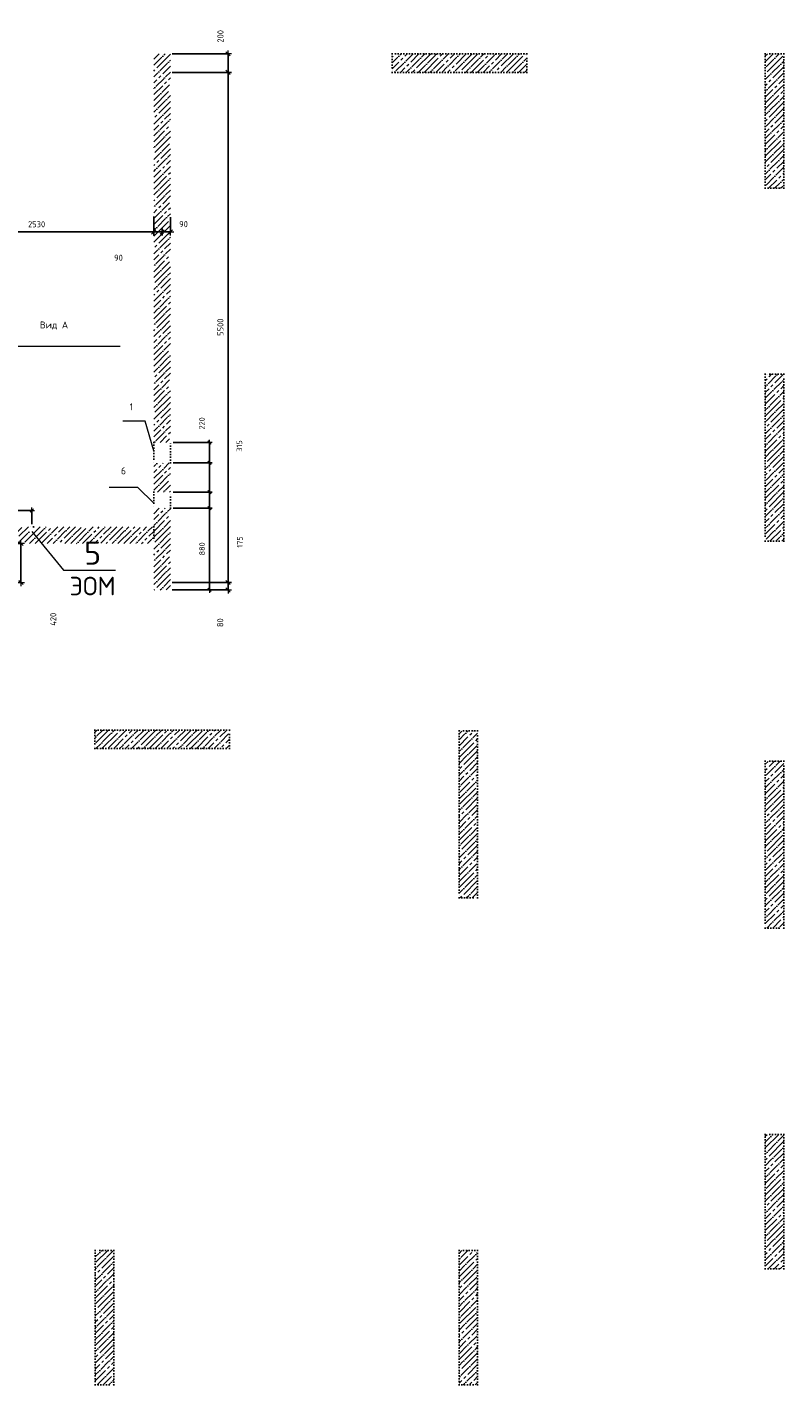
# Model space of a CAD drawing. Header units: millimetres. Extents: x 24180 to 99386, y -42598 to 25936.
# Tile 31 of 41: x 59326 to 67480, y -250 to 14388. Entities that reach past the tile are written whole.
import ezdxf

# ---------------------------------------------------------------- set-up
doc = ezdxf.new("R2010")
doc.units = ezdxf.units.MM
doc.header["$PDMODE"] = 65
doc.linetypes.add('______5', pattern=[330, 240, -30, 30, -30])
doc.linetypes.add('______9', pattern=[30, 0, -30])
for name, color, linetype, lineweight in [('Standard', 7, 'Continuous', 25), ('Высотная отметка (отверстия)', 7, 'Continuous', 13), ('Колонна (1)', 7, 'Continuous', 35), ('Колонна (2)', 7, 'Continuous', 35), ('Размерная линия_ общее', 7, 'Continuous', 13), ('Размерная линия_ общее_1', 7, 'Continuous', 13), ('Стена_ общее', 7, 'Continuous', 35)]:
    doc.layers.add(name, color=color, linetype=linetype, lineweight=lineweight)
doc.layers.add('Осевая линия_ общее', color=7, linetype='______5', lineweight=13, true_color=0xa0a0a0)
doc.styles.add('ISOCPEUR', font='ISOCPEUR')
doc.dimstyles.new('DIMSTYLE_10', dxfattribs={"dimtxt": 66, "dimasz": 75, "dimexe": 0, "dimexo": 0, "dimgap": 33, "dimtad": 0, "dimdec": 0, "dimrnd": 5, "dimzin": 12, "dimdsep": 46, "dimtxsty": 'ISOCPEUR', "dimblk1": 'ALL_ML_STRICH', "dimblk2": 'ALL_ML_STRICH', "dimsah": 1, "dimcen": 0, "dimclrd": 7, "dimclre": 256, "dimclrt": 7, "dimadec": 0, "dimazin": 0, "dimtfac": 1, "dimtdec": 0, "dimtix": 1, "dimtmove": 2, "dimatfit": 3, "dimfxl": 0, "dimtzin": 0, "dimlwd": 0, "dimlwe": -3, "dimarcsym": 0})
doc.dimstyles.new('DIMSTYLE_12', dxfattribs={"dimtxt": 60, "dimasz": 60, "dimexe": 0, "dimexo": 0, "dimgap": 30, "dimtad": 2, "dimdec": 0, "dimrnd": 5, "dimzin": 12, "dimdsep": 46, "dimtxsty": 'ISOCPEUR', "dimblk1": 'ALL_ML_STRICH', "dimblk2": 'ALL_ML_STRICH', "dimsah": 1, "dimcen": 0, "dimclrd": 7, "dimclre": 256, "dimclrt": 7, "dimadec": 0, "dimazin": 0, "dimtfac": 1, "dimtdec": 0, "dimtix": 1, "dimtmove": 2, "dimatfit": 3, "dimfxl": 0, "dimtzin": 0, "dimlwd": 0, "dimlwe": -3, "dimarcsym": 0})
doc.dimstyles.new('DIMSTYLE_16', dxfattribs={"dimtxt": 60, "dimasz": 60, "dimexe": 0, "dimexo": 0, "dimgap": 30, "dimtad": 0, "dimdec": 0, "dimrnd": 5, "dimzin": 12, "dimdsep": 46, "dimtxsty": 'ISOCPEUR', "dimblk1": 'ALL_ML_STRICH', "dimblk2": 'ALL_ML_STRICH', "dimsah": 1, "dimcen": 0, "dimclrd": 7, "dimclre": 256, "dimclrt": 7, "dimadec": 0, "dimazin": 0, "dimtfac": 1, "dimtdec": 0, "dimtix": 1, "dimtmove": 2, "dimatfit": 3, "dimfxl": 0, "dimtzin": 0, "dimlwd": 0, "dimlwe": -3, "dimarcsym": 0})
doc.dimstyles.new('DIMSTYLE_5', dxfattribs={"dimtxt": 66, "dimasz": 75, "dimexe": 0, "dimexo": 0, "dimgap": 33, "dimtad": 2, "dimdec": 0, "dimrnd": 5, "dimzin": 12, "dimdsep": 46, "dimtxsty": 'ISOCPEUR', "dimblk1": 'ALL_ML_STRICH', "dimblk2": 'ALL_ML_STRICH', "dimsah": 1, "dimcen": 0, "dimclrd": 7, "dimclre": 256, "dimclrt": 7, "dimadec": 0, "dimazin": 0, "dimtfac": 1, "dimtdec": 0, "dimtix": 1, "dimtmove": 2, "dimatfit": 3, "dimfxl": 0, "dimtzin": 0, "dimlwd": 0, "dimlwe": -3, "dimarcsym": 0})
doc.dimstyles.new('DIMSTYLE_7', dxfattribs={"dimtxt": 66, "dimasz": 75, "dimexe": 0, "dimexo": 0, "dimgap": 33, "dimtad": 2, "dimdec": 0, "dimrnd": 5, "dimzin": 12, "dimdsep": 46, "dimtxsty": 'ISOCPEUR', "dimblk1": 'ALL_ML_STRICH', "dimblk2": 'ALL_ML_STRICH', "dimsah": 1, "dimcen": 0, "dimclrd": 7, "dimclre": 256, "dimclrt": 7, "dimadec": 0, "dimazin": 0, "dimtfac": 1, "dimtdec": 0, "dimtix": 1, "dimtmove": 2, "dimatfit": 3, "dimfxl": 0, "dimtvp": 1.2, "dimtzin": 0, "dimlwd": 0, "dimlwe": -3, "dimarcsym": 0})
doc.dimstyles.new('DIMSTYLE_9', dxfattribs={"dimtxt": 66, "dimasz": 75, "dimexe": 0, "dimexo": 0, "dimgap": 33, "dimtad": 0, "dimdec": 0, "dimrnd": 5, "dimzin": 12, "dimdsep": 46, "dimtxsty": 'ISOCPEUR', "dimblk1": 'ALL_ML_STRICH', "dimblk2": 'ALL_ML_STRICH', "dimsah": 1, "dimcen": 0, "dimclrd": 7, "dimclre": 256, "dimclrt": 7, "dimadec": 0, "dimazin": 0, "dimtfac": 1, "dimtdec": 0, "dimtix": 1, "dimtmove": 2, "dimatfit": 3, "dimfxl": 0, "dimtvp": 1.2, "dimtzin": 0, "dimlwd": 0, "dimlwe": -3, "dimarcsym": 0})
pattern_1 = [(45, (0, 0), (-63.63961, 63.63961), [120, -15, 0, -15]), (45, (-31.82, 31.82), (-63.63961, 63.63961), [240, -30, 30, -30])]

# ---------------------------------------------------------------- blocks, each defined once
blk = doc.blocks.new('ALL_ML_STRICH')
at = {"color": 0, "linetype": 'ByBlock', "lineweight": -2}
for p, q in [((-1, 0), (0.5, 0)), ((-0.3, -0.3), (0.3, 0.3)), ((0, -0.5), (0, 0.5))]:
    blk.add_line(p, q, dxfattribs=at)
blk = doc.blocks.new('*D153')
at = {"layer": 'DEFPOINTS', "color": 7, "linetype": 'Continuous', "lineweight": 13, "transparency": 33554687}
for p in [(60870, 8400), (60870, 8320), (61491, 8320)]:
    blk.add_point(p, dxfattribs=at)
at = {"layer": 'Размерная линия_ общее', "color": 253, "linetype": 'Continuous', "lineweight": -2, "true_color": 0xa0a0a0, "transparency": 33554687}
for p, q in [((60890, 8400), (61491, 8400)), ((60890, 8320), (61491, 8320))]:
    blk.add_line(p, q, dxfattribs=at)
at = {"layer": 'Размерная линия_ общее', "color": 7, "linetype": 'Continuous', "lineweight": -2, "transparency": 33554687}
blk.add_line((61491, 8320), (61491, 8400), dxfattribs=at)
at = {"layer": 'Размерная линия_ общее', "color": 7, "linetype": 'Continuous', "lineweight": 13, "transparency": 33554687, "xscale": 75, "yscale": 75, "zscale": 75}
for p, rotation in [((61491, 8400), 90), ((61491, 8320), 270)]:
    blk.add_blockref('ALL_ML_STRICH', p, dxfattribs=dict(at, rotation=rotation))
at = {"layer": 'Размерная линия_ общее', "color": 7, "linetype": 'Continuous', "lineweight": 13, "transparency": 33554687, "insert": (61406, 7967), "char_height": 66, "width": 132, "attachment_point": 5, "rotation": 90, "style": 'ISOCPEUR'}
blk.add_mtext('\\A1;{80}', dxfattribs=at)
blk = doc.blocks.new('*D154')
at = {"layer": 'DEFPOINTS', "color": 7, "linetype": 'Continuous', "lineweight": 13, "transparency": 33554687}
for p in [(60870, 13900), (60870, 8400), (61491, 8400)]:
    blk.add_point(p, dxfattribs=at)
at = {"layer": 'Размерная линия_ общее', "color": 253, "linetype": 'Continuous', "lineweight": -2, "true_color": 0xa0a0a0, "transparency": 33554687}
for p, q in [((60890, 13900), (61491, 13900)), ((60890, 8400), (61491, 8400))]:
    blk.add_line(p, q, dxfattribs=at)
at = {"layer": 'Размерная линия_ общее', "color": 7, "linetype": 'Continuous', "lineweight": -2, "transparency": 33554687}
blk.add_line((61491, 8400), (61491, 13900), dxfattribs=at)
at = {"layer": 'Размерная линия_ общее', "color": 7, "linetype": 'Continuous', "lineweight": 13, "transparency": 33554687, "xscale": 75, "yscale": 75, "zscale": 75}
for p, rotation in [((61491, 13900), 90), ((61491, 8400), 270)]:
    blk.add_blockref('ALL_ML_STRICH', p, dxfattribs=dict(at, rotation=rotation))
at = {"layer": 'Размерная линия_ общее', "color": 7, "linetype": 'Continuous', "lineweight": 13, "transparency": 33554687, "insert": (61408, 11153), "char_height": 66, "width": 264, "attachment_point": 5, "rotation": 90, "style": 'ISOCPEUR'}
blk.add_mtext('\\A1;{5500}', dxfattribs=at)
blk = doc.blocks.new('*D155')
at = {"layer": 'DEFPOINTS', "color": 7, "linetype": 'Continuous', "lineweight": 13, "transparency": 33554687}
for p in [(60870, 14100), (60870, 13900), (61491, 13900)]:
    blk.add_point(p, dxfattribs=at)
at = {"layer": 'Размерная линия_ общее', "color": 253, "linetype": 'Continuous', "lineweight": -2, "true_color": 0xa0a0a0, "transparency": 33554687}
for p, q in [((60890, 14100), (61491, 14100)), ((60890, 13900), (61491, 13900))]:
    blk.add_line(p, q, dxfattribs=at)
at = {"layer": 'Размерная линия_ общее', "color": 7, "linetype": 'Continuous', "lineweight": -2, "transparency": 33554687}
blk.add_line((61491, 13900), (61491, 14100), dxfattribs=at)
at = {"layer": 'Размерная линия_ общее', "color": 7, "linetype": 'Continuous', "lineweight": 13, "transparency": 33554687, "xscale": 75, "yscale": 75, "zscale": 75}
for p, rotation in [((61491, 14100), 90), ((61491, 13900), 270)]:
    blk.add_blockref('ALL_ML_STRICH', p, dxfattribs=dict(at, rotation=rotation))
at = {"layer": 'Размерная линия_ общее', "color": 7, "linetype": 'Continuous', "lineweight": 13, "transparency": 33554687, "insert": (61409, 14289), "char_height": 66, "width": 198, "attachment_point": 5, "rotation": 90, "style": 'ISOCPEUR'}
blk.add_mtext('\\A1;{200}', dxfattribs=at)
blk = doc.blocks.new('*D157')
at = {"layer": 'DEFPOINTS', "color": 7, "linetype": 'Continuous', "lineweight": 13, "transparency": 33554687}
for p in [(58160, 8820), (58160, 8400), (59259, 8400)]:
    blk.add_point(p, dxfattribs=at)
at = {"layer": 'Размерная линия_ общее', "color": 253, "linetype": 'Continuous', "lineweight": -2, "true_color": 0xa0a0a0, "transparency": 33554687}
for p, q in [((58180, 8820), (59259, 8820)), ((58180, 8400), (59259, 8400))]:
    blk.add_line(p, q, dxfattribs=at)
at = {"layer": 'Размерная линия_ общее', "color": 7, "linetype": 'Continuous', "lineweight": -2, "transparency": 33554687}
blk.add_line((59259, 8400), (59259, 8820), dxfattribs=at)
at = {"layer": 'Размерная линия_ общее', "color": 7, "linetype": 'Continuous', "lineweight": 13, "transparency": 33554687, "xscale": 75, "yscale": 75, "zscale": 75}
for p, rotation in [((59259, 8820), 90), ((59259, 8400), 270)]:
    blk.add_blockref('ALL_ML_STRICH', p, dxfattribs=dict(at, rotation=rotation))
at = {"layer": 'Размерная линия_ общее', "color": 7, "linetype": 'Continuous', "lineweight": 13, "transparency": 33554687, "insert": (59607, 8004), "char_height": 66, "width": 198, "attachment_point": 5, "rotation": 90, "style": 'ISOCPEUR'}
blk.add_mtext('\\A1;{420}', dxfattribs=at)
blk = doc.blocks.new('*D174')
at = {"layer": 'DEFPOINTS', "color": 7, "linetype": 'Continuous', "lineweight": 13, "transparency": 33554687}
for p in [(58160, 9178), (58160, 9000), (59375, 9000)]:
    blk.add_point(p, dxfattribs=at)
at = {"layer": 'Размерная линия_ общее_1', "color": 253, "linetype": 'Continuous', "lineweight": -2, "true_color": 0xa0a0a0, "transparency": 33554687}
for p, q in [((58160, 9030), (58160, 9178)), ((59375, 9030), (59375, 9178))]:
    blk.add_line(p, q, dxfattribs=at)
at = {"layer": 'Размерная линия_ общее_1', "color": 7, "linetype": 'Continuous', "lineweight": -2, "transparency": 33554687}
blk.add_line((58160, 9178), (59375, 9178), dxfattribs=at)
at = {"layer": 'Размерная линия_ общее_1', "color": 7, "linetype": 'Continuous', "lineweight": 13, "transparency": 33554687, "xscale": 60, "yscale": 60, "zscale": 60, "rotation": 180}
blk.add_blockref('ALL_ML_STRICH', (58160, 9178), dxfattribs=at)
at = {"layer": 'Размерная линия_ общее_1', "color": 7, "linetype": 'Continuous', "lineweight": 13, "transparency": 33554687, "xscale": 60, "yscale": 60, "zscale": 60}
blk.add_blockref('ALL_ML_STRICH', (59375, 9178), dxfattribs=at)
at = {"layer": 'Размерная линия_ общее_1', "color": 7, "linetype": 'Continuous', "lineweight": 13, "transparency": 33554687, "insert": (59067, 9237), "char_height": 60, "width": 240, "attachment_point": 5, "style": 'ISOCPEUR'}
blk.add_mtext('\\A1;{1215}', dxfattribs=at)
blk = doc.blocks.new('*D233')
at = {"layer": 'DEFPOINTS', "color": 7, "linetype": 'Continuous', "lineweight": 13, "transparency": 33554687}
for p in [(58160, 12710), (60690, 12368), (58160, 12180)]:
    blk.add_point(p, dxfattribs=at)
at = {"layer": 'Размерная линия_ общее', "color": 253, "linetype": 'Continuous', "lineweight": -2, "true_color": 0xa0a0a0, "transparency": 33554687}
for p, q in [((58160, 12690), (58160, 12180)), ((60690, 12348), (60690, 12180))]:
    blk.add_line(p, q, dxfattribs=at)
at = {"layer": 'Размерная линия_ общее', "color": 7, "linetype": 'Continuous', "lineweight": -2, "transparency": 33554687}
blk.add_line((58160, 12180), (60690, 12180), dxfattribs=at)
at = {"layer": 'Размерная линия_ общее', "color": 7, "linetype": 'Continuous', "lineweight": 13, "transparency": 33554687, "xscale": 75, "yscale": 75, "zscale": 75, "rotation": 180}
blk.add_blockref('ALL_ML_STRICH', (58160, 12180), dxfattribs=at)
at = {"layer": 'Размерная линия_ общее', "color": 7, "linetype": 'Continuous', "lineweight": 13, "transparency": 33554687, "xscale": 75, "yscale": 75, "zscale": 75}
blk.add_blockref('ALL_ML_STRICH', (60690, 12180), dxfattribs=at)
at = {"layer": 'Размерная линия_ общее', "color": 7, "linetype": 'Continuous', "lineweight": 13, "transparency": 33554687, "insert": (59428, 12263), "char_height": 66, "width": 264, "attachment_point": 5, "style": 'ISOCPEUR'}
blk.add_mtext('\\A1;{2530}', dxfattribs=at)
blk = doc.blocks.new('*D234')
at = {"layer": 'DEFPOINTS', "color": 7, "linetype": 'Continuous', "lineweight": 13, "transparency": 33554687}
for p in [(60690, 12368), (60690, 12180), (60780, 12204)]:
    blk.add_point(p, dxfattribs=at)
at = {"layer": 'Размерная линия_ общее', "color": 253, "linetype": 'Continuous', "lineweight": -2, "true_color": 0xa0a0a0, "transparency": 33554687}
for p, q in [((60690, 12348), (60690, 12180)), ((60780, 12180), (60780, 12180))]:
    blk.add_line(p, q, dxfattribs=at)
at = {"layer": 'Размерная линия_ общее', "color": 7, "linetype": 'Continuous', "lineweight": -2, "transparency": 33554687}
blk.add_line((60690, 12180), (60780, 12180), dxfattribs=at)
at = {"layer": 'Размерная линия_ общее', "color": 7, "linetype": 'Continuous', "lineweight": 13, "transparency": 33554687, "xscale": 75, "yscale": 75, "zscale": 75, "rotation": 180}
blk.add_blockref('ALL_ML_STRICH', (60690, 12180), dxfattribs=at)
at = {"layer": 'Размерная линия_ общее', "color": 7, "linetype": 'Continuous', "lineweight": 13, "transparency": 33554687, "xscale": 75, "yscale": 75, "zscale": 75}
blk.add_blockref('ALL_ML_STRICH', (60780, 12180), dxfattribs=at)
at = {"layer": 'Размерная линия_ общее', "color": 7, "linetype": 'Continuous', "lineweight": 13, "transparency": 33554687, "insert": (60310, 11901), "char_height": 66, "width": 132, "attachment_point": 5, "style": 'ISOCPEUR'}
blk.add_mtext('\\A1;{90}', dxfattribs=at)
blk = doc.blocks.new('*D235')
at = {"layer": 'DEFPOINTS', "color": 7, "linetype": 'Continuous', "lineweight": 13, "transparency": 33554687}
for p in [(60870, 12359), (60780, 12204), (60780, 12180)]:
    blk.add_point(p, dxfattribs=at)
at = {"layer": 'Размерная линия_ общее', "color": 253, "linetype": 'Continuous', "lineweight": -2, "true_color": 0xa0a0a0, "transparency": 33554687}
for p, q in [((60870, 12339), (60870, 12180)), ((60780, 12180), (60780, 12180))]:
    blk.add_line(p, q, dxfattribs=at)
at = {"layer": 'Размерная линия_ общее', "color": 7, "linetype": 'Continuous', "lineweight": -2, "transparency": 33554687}
blk.add_line((60780, 12180), (60870, 12180), dxfattribs=at)
at = {"layer": 'Размерная линия_ общее', "color": 7, "linetype": 'Continuous', "lineweight": 13, "transparency": 33554687, "xscale": 75, "yscale": 75, "zscale": 75, "rotation": 180}
blk.add_blockref('ALL_ML_STRICH', (60780, 12180), dxfattribs=at)
at = {"layer": 'Размерная линия_ общее', "color": 7, "linetype": 'Continuous', "lineweight": 13, "transparency": 33554687, "xscale": 75, "yscale": 75, "zscale": 75}
blk.add_blockref('ALL_ML_STRICH', (60870, 12180), dxfattribs=at)
at = {"layer": 'Размерная линия_ общее', "color": 7, "linetype": 'Continuous', "lineweight": 13, "transparency": 33554687, "insert": (61011, 12264), "char_height": 66, "width": 132, "attachment_point": 5, "style": 'ISOCPEUR'}
blk.add_mtext('\\A1;{90}', dxfattribs=at)
blk = doc.blocks.new('*D296')
at = {"layer": 'DEFPOINTS', "color": 7, "linetype": 'Continuous', "lineweight": 13, "transparency": 33554687}
for p in [(60870, 9200), (60870, 8320), (61291, 8320)]:
    blk.add_point(p, dxfattribs=at)
at = {"layer": 'Размерная линия_ общее_1', "color": 253, "linetype": 'Continuous', "lineweight": -2, "true_color": 0xa0a0a0, "transparency": 33554687}
for p, q in [((60900, 9200), (61291, 9200)), ((60900, 8320), (61291, 8320))]:
    blk.add_line(p, q, dxfattribs=at)
at = {"layer": 'Размерная линия_ общее_1', "color": 7, "linetype": 'Continuous', "lineweight": -2, "transparency": 33554687}
blk.add_line((61291, 8320), (61291, 9200), dxfattribs=at)
at = {"layer": 'Размерная линия_ общее_1', "color": 7, "linetype": 'Continuous', "lineweight": 13, "transparency": 33554687, "xscale": 60, "yscale": 60, "zscale": 60}
for p, rotation in [((61291, 9200), 90), ((61291, 8320), 270)]:
    blk.add_blockref('ALL_ML_STRICH', p, dxfattribs=dict(at, rotation=rotation))
at = {"layer": 'Размерная линия_ общее_1', "color": 7, "linetype": 'Continuous', "lineweight": 13, "transparency": 33554687, "insert": (61211, 8763), "char_height": 60, "width": 180, "attachment_point": 5, "rotation": 90, "style": 'ISOCPEUR'}
blk.add_mtext('\\A1;{880}', dxfattribs=at)
blk = doc.blocks.new('*D297')
at = {"layer": 'DEFPOINTS', "color": 7, "linetype": 'Continuous', "lineweight": 13, "transparency": 33554687}
for p in [(60870, 9375), (60870, 9200), (61291, 9200)]:
    blk.add_point(p, dxfattribs=at)
at = {"layer": 'Размерная линия_ общее_1', "color": 253, "linetype": 'Continuous', "lineweight": -2, "true_color": 0xa0a0a0, "transparency": 33554687}
for p, q in [((60900, 9375), (61291, 9375)), ((60900, 9200), (61291, 9200))]:
    blk.add_line(p, q, dxfattribs=at)
at = {"layer": 'Размерная линия_ общее_1', "color": 7, "linetype": 'Continuous', "lineweight": -2, "transparency": 33554687}
blk.add_line((61291, 9200), (61291, 9375), dxfattribs=at)
at = {"layer": 'Размерная линия_ общее_1', "color": 7, "linetype": 'Continuous', "lineweight": 13, "transparency": 33554687, "xscale": 60, "yscale": 60, "zscale": 60}
for p, rotation in [((61291, 9375), 90), ((61291, 9200), 270)]:
    blk.add_blockref('ALL_ML_STRICH', p, dxfattribs=dict(at, rotation=rotation))
at = {"layer": 'Размерная линия_ общее_1', "color": 7, "linetype": 'Continuous', "lineweight": 13, "transparency": 33554687, "insert": (61618, 8837), "char_height": 60, "width": 180, "attachment_point": 5, "rotation": 90, "style": 'ISOCPEUR'}
blk.add_mtext('\\A1;{175}', dxfattribs=at)
blk = doc.blocks.new('*D298')
at = {"layer": 'DEFPOINTS', "color": 7, "linetype": 'Continuous', "lineweight": 13, "transparency": 33554687}
for p in [(60870, 9690), (60870, 9375), (61291, 9375)]:
    blk.add_point(p, dxfattribs=at)
at = {"layer": 'Размерная линия_ общее_1', "color": 253, "linetype": 'Continuous', "lineweight": -2, "true_color": 0xa0a0a0, "transparency": 33554687}
for p, q in [((60900, 9690), (61291, 9690)), ((60900, 9375), (61291, 9375))]:
    blk.add_line(p, q, dxfattribs=at)
at = {"layer": 'Размерная линия_ общее_1', "color": 7, "linetype": 'Continuous', "lineweight": -2, "transparency": 33554687}
blk.add_line((61291, 9375), (61291, 9690), dxfattribs=at)
at = {"layer": 'Размерная линия_ общее_1', "color": 7, "linetype": 'Continuous', "lineweight": 13, "transparency": 33554687, "xscale": 60, "yscale": 60, "zscale": 60}
for p, rotation in [((61291, 9690), 90), ((61291, 9375), 270)]:
    blk.add_blockref('ALL_ML_STRICH', p, dxfattribs=dict(at, rotation=rotation))
at = {"layer": 'Размерная линия_ общее_1', "color": 7, "linetype": 'Continuous', "lineweight": 13, "transparency": 33554687, "insert": (61613, 9872), "char_height": 60, "width": 180, "attachment_point": 5, "rotation": 90, "style": 'ISOCPEUR'}
blk.add_mtext('\\A1;{315}', dxfattribs=at)
blk = doc.blocks.new('*D299')
at = {"layer": 'DEFPOINTS', "color": 7, "linetype": 'Continuous', "lineweight": 13, "transparency": 33554687}
for p in [(60870, 9910), (60870, 9690), (61291, 9690)]:
    blk.add_point(p, dxfattribs=at)
at = {"layer": 'Размерная линия_ общее_1', "color": 253, "linetype": 'Continuous', "lineweight": -2, "true_color": 0xa0a0a0, "transparency": 33554687}
for p, q in [((60900, 9910), (61291, 9910)), ((60900, 9690), (61291, 9690))]:
    blk.add_line(p, q, dxfattribs=at)
at = {"layer": 'Размерная линия_ общее_1', "color": 7, "linetype": 'Continuous', "lineweight": -2, "transparency": 33554687}
blk.add_line((61291, 9690), (61291, 9910), dxfattribs=at)
at = {"layer": 'Размерная линия_ общее_1', "color": 7, "linetype": 'Continuous', "lineweight": 13, "transparency": 33554687, "xscale": 60, "yscale": 60, "zscale": 60}
for p, rotation in [((61291, 9910), 90), ((61291, 9690), 270)]:
    blk.add_blockref('ALL_ML_STRICH', p, dxfattribs=dict(at, rotation=rotation))
at = {"layer": 'Размерная линия_ общее_1', "color": 7, "linetype": 'Continuous', "lineweight": 13, "transparency": 33554687, "insert": (61209, 10116), "char_height": 60, "width": 180, "attachment_point": 5, "rotation": 90, "style": 'ISOCPEUR'}
blk.add_mtext('\\A1;{220}', dxfattribs=at)

msp = doc.modelspace()

# ---------------------------------------------------------------- hatches: boundary and pattern name
at = {"layer": 'Колонна (1)', "lineweight": 18, "transparency": 33554687}
h = msp.add_hatch(dxfattribs=at)
h.set_pattern_fill('__________539', color=256, scale=30, style=0, pattern_type=2)
h.set_pattern_definition(pattern_1)
h.paths.add_polyline_path([(67280, 10645), (67280, 8845), (67480, 8845), (67480, 10645)], flags=0)
h = msp.add_hatch(dxfattribs=at)
h.set_pattern_fill('__________539', color=256, scale=30, style=0, pattern_type=2)
h.set_pattern_definition(pattern_1)
h.paths.add_polyline_path([(63980, 6800), (63980, 5000), (64180, 5000), (64180, 6800)], flags=0)
h = msp.add_hatch(dxfattribs=at)
h.set_pattern_fill('__________539', color=256, scale=30, style=0, pattern_type=2)
h.set_pattern_definition(pattern_1)
h.paths.add_polyline_path([(67280, 6475), (67280, 4675), (67480, 4675), (67480, 6475)], flags=0)
at = {"layer": 'Колонна (2)', "lineweight": 18, "transparency": 33554687}
h = msp.add_hatch(dxfattribs=at)
h.set_pattern_fill('__________539', color=256, scale=30, style=0, pattern_type=2)
h.set_pattern_definition(pattern_1)
h.paths.add_polyline_path([(64710, 14100), (63260, 14100), (63260, 13900), (64710, 13900)], flags=0)
h = msp.add_hatch(dxfattribs=at)
h.set_pattern_fill('__________539', color=256, scale=30, style=0, pattern_type=2)
h.set_pattern_definition(pattern_1)
h.paths.add_polyline_path([(67480, 12650), (67480, 14100), (67280, 14100), (67280, 12650)], flags=0)
h = msp.add_hatch(dxfattribs=at)
h.set_pattern_fill('__________539', color=256, scale=30, style=0, pattern_type=2)
h.set_pattern_definition(pattern_1)
h.paths.add_polyline_path([(60055, 6610), (61505, 6610), (61505, 6810), (60055, 6810)], flags=0)
h = msp.add_hatch(dxfattribs=at)
h.set_pattern_fill('__________539', color=256, scale=30, style=0, pattern_type=2)
h.set_pattern_definition(pattern_1)
h.paths.add_polyline_path([(67280, 2450), (67280, 1000), (67480, 1000), (67480, 2450)], flags=0)
h = msp.add_hatch(dxfattribs=at)
h.set_pattern_fill('__________539', color=256, scale=30, style=0, pattern_type=2)
h.set_pattern_definition(pattern_1)
h.paths.add_polyline_path([(60060, 1200), (60060, -250), (60260, -250), (60260, 1200)], flags=0)
h = msp.add_hatch(dxfattribs=at)
h.set_pattern_fill('__________539', color=256, scale=30, style=0, pattern_type=2)
h.set_pattern_definition(pattern_1)
h.paths.add_polyline_path([(63980, 1200), (63980, -250), (64180, -250), (64180, 1200)], flags=0)
at = {"layer": 'Стена_ общее', "linetype": 'Continuous', "lineweight": 18, "transparency": 33554687}
h = msp.add_hatch(dxfattribs=at)
h.set_pattern_fill('__________539', scale=30, style=0, pattern_type=2)
h.set_pattern_definition(pattern_1)
h.paths.add_polyline_path([(60870, 9910), (60870, 14100), (60690, 14100), (60690, 9910)], flags=0)
h = msp.add_hatch(dxfattribs=at)
h.set_pattern_fill('__________539', scale=30, style=0, pattern_type=2)
h.set_pattern_definition(pattern_1)
h.paths.add_polyline_path([(60870, 9375), (60870, 9690), (60690, 9690), (60690, 9375)], flags=0)
h = msp.add_hatch(dxfattribs=at)
h.set_pattern_fill('__________539', scale=30, style=0, pattern_type=2)
h.set_pattern_definition(pattern_1)
h.paths.add_polyline_path([(60870, 8320), (60870, 9200), (60690, 9200), (60690, 8320)], flags=0)
h = msp.add_hatch(dxfattribs=at)
h.set_pattern_fill('__________539', scale=30, style=0, pattern_type=2)
h.set_pattern_definition(pattern_1)
h.paths.add_polyline_path([(58160, 8820), (60690, 8820), (60690, 9000), (59395, 9000), (59395, 8950), (59355, 8950), (59355, 9000), (58160, 9000)], flags=0)

# ---------------------------------------------------------------- linework, layer by layer
at = {"layer": 'Высотная отметка (отверстия)', "color": 7, "linetype": 'Continuous', "lineweight": 13, "transparency": 33554687}
for points in [[(60690, 9819.7), (60597.9, 10138), (60357.9, 10138)], [(59375, 8950), (59716.8, 8532.1), (60276.8, 8532.1)]]:
    msp.add_lwpolyline(points, dxfattribs=at)
at = {"layer": 'Колонна (1)', "color": 7, "linetype": '______9', "lineweight": -3, "transparency": 33554687}
for p, q in [((67280, 10645), (67280, 8845)), ((67480, 10645), (67280, 10645)), ((67480, 8845), (67480, 10645)), ((67280, 8845), (67480, 8845)), ((63980, 6800), (63980, 5000)), ((64180, 6800), (63980, 6800)), ((64180, 5000), (64180, 6800)), ((67280, 6475), (67280, 4675)), ((67480, 6475), (67280, 6475)), ((67480, 4675), (67480, 6475)), ((63980, 5000), (64180, 5000)), ((67280, 4675), (67480, 4675))]:
    msp.add_line(p, q, dxfattribs=at)
at = {"layer": 'Колонна (2)', "color": 7, "linetype": '______9', "lineweight": -3, "transparency": 33554687}
for p, q in [((64710, 14100), (63260, 14100)), ((63260, 14100), (63260, 13900)), ((64710, 13900), (64710, 14100)), ((67480, 14100), (67280, 14100)), ((67280, 14100), (67280, 12650)), ((67480, 12650), (67480, 14100)), ((63260, 13900), (64710, 13900)), ((67280, 12650), (67480, 12650)), ((61505, 6810), (60055, 6810)), ((60055, 6810), (60055, 6610)), ((61505, 6610), (61505, 6810)), ((60055, 6610), (61505, 6610)), ((67280, 2450), (67280, 1000)), ((67480, 2450), (67280, 2450)), ((67480, 1000), (67480, 2450)), ((60060, 1200), (60060, -250)), ((60260, 1200), (60060, 1200)), ((60260, -250), (60260, 1200)), ((63980, 1200), (63980, -250)), ((64180, 1200), (63980, 1200)), ((64180, -250), (64180, 1200)), ((67280, 1000), (67480, 1000)), ((60060, -250), (60260, -250)), ((63980, -250), (64180, -250))]:
    msp.add_line(p, q, dxfattribs=at)
at = {"layer": 'Осевая линия_ общее', "color": 7, "linetype": 'Continuous', "lineweight": 13, "transparency": 33554687}
msp.add_line((59157.5, 10947.2), (60327.5, 10947.2), dxfattribs=at)
msp.add_lwpolyline([(60690, 9255), (60520.3, 9424.7), (60210.3, 9424.7)], dxfattribs=at)
at = {"layer": 'Стена_ общее', "color": 7, "linetype": '______9', "lineweight": -3, "transparency": 33554687}
for p, q in [((60690, 9910), (60690, 9690)), ((60690, 9910), (60690, 9690)), ((60870, 9690), (60870, 9910)), ((60870, 9690), (60870, 9910)), ((60690, 9375), (60690, 9200)), ((60690, 9375), (60690, 9200)), ((60870, 9200), (60870, 9375)), ((60870, 9200), (60870, 9375)), ((59395, 9000), (59355, 9000)), ((60690, 9000), (60690, 8820))]:
    msp.add_line(p, q, dxfattribs=at)

# ---------------------------------------------------------------- texts
at = {"layer": 'Standard', "color": 7, "linetype": 'Continuous', "lineweight": 13, "transparency": 33554687, "char_height": 75, "attachment_point": 5, "style": 'ISOCPEUR'}
for s, insert, width in [('\\A1;{\\fISOCPEUR|i0|b0;\\H75.000000;\\W1.000000;\\C7;Вид А}\\P', (59614.8, 11170.9), 313.077), ('\\A1;{\\fISOCPEUR|i0|b0;\\H75.000000;\\W1.000000;\\C7;1}\\P', (60449.4, 10294.7), 58.333), ('\\A1;{\\fISOCPEUR|i0|b0;\\H75.000000;\\W1.000000;\\C7;6}\\P', (60363.3, 9603.6), 81.667)]:
    msp.add_mtext(s, dxfattribs=dict(at, insert=insert, width=width))
at = {"layer": 'Высотная отметка (отверстия)', "color": 7, "linetype": 'Continuous', "lineweight": 13, "transparency": 33554687, "style": 'ISOCPEUR'}
for s, insert, char_height, width, attachment_point in [('\\A1;{\\fISOCPEUR|i0|b0;\\H250.000000;\\W1.000000;\\C7;5}\\P', (60031.8, 8592.1), 75, 272.222, 8), ('\\A1;{\\fISOCPEUR|i0|b0;\\H200.000000;\\W1.000000;\\C7;ЭОМ}\\P', (60031.8, 8462.1), 60, 592.593, 2)]:
    msp.add_mtext(s, dxfattribs=dict(at, insert=insert, char_height=char_height, width=width, attachment_point=attachment_point))

# ---------------------------------------------------------------- dimensions: what is measured, and where the dimension line sits
at = {"layer": 'Размерная линия_ общее', "color": 7, "linetype": 'Continuous', "lineweight": 13, "transparency": 33554687}
for base, p1, p2, dimstyle, picture, middle in [((61491.2, 14100), (60890, 13900), (60890, 14100), 'DIMSTYLE_5', '*D155', (61408.6, 14288.7)), ((61491.2, 13900), (60890, 8400), (60890, 13900), 'DIMSTYLE_5', '*D154', (61408.2, 11153.3)), ((59259.5, 8820), (58180, 8400), (58180, 8820), 'DIMSTYLE_10', '*D157', (59606.8, 8004.3)), ((61491.2, 8400), (60890, 8320), (60890, 8400), 'DIMSTYLE_7', '*D153', (61406.1, 7967))]:
    dim = msp.add_linear_dim(base=base, p1=p1, p2=p2, angle=90, dimstyle=dimstyle, override={"dimpost": '<>', "dimclrd": 7, "dimclre": 253, "dimclrt": 7, "dimlwd": 0, "dimlwe": 65533}, dxfattribs=at)
    dim.commit()
    dim.dimension.update_dxf_attribs({"geometry": picture, "text_midpoint": middle, "dimtype": 160})
for base, p1, p2, dimstyle, picture, middle in [((60690, 12179.5), (58160, 12690), (60690, 12347.8), 'DIMSTYLE_5', '*D233', (59428.3, 12262.5)), ((60780, 12179.5), (60690, 12347.8), (60780, 12179.5), 'DIMSTYLE_9', '*D234', (60309.7, 11900.8)), ((60870, 12179.5), (60780, 12179.5), (60870, 12339.4), 'DIMSTYLE_7', '*D235', (61010.6, 12263.5))]:
    dim = msp.add_linear_dim(base=base, p1=p1, p2=p2, dimstyle=dimstyle, override={"dimpost": '<>', "dimclrd": 7, "dimclre": 253, "dimclrt": 7, "dimlwd": 0, "dimlwe": 65533}, dxfattribs=at)
    dim.commit()
    dim.dimension.update_dxf_attribs({"geometry": picture, "text_midpoint": middle, "dimtype": 160})
at = {"layer": 'Размерная линия_ общее_1', "color": 7, "linetype": 'Continuous', "lineweight": 13, "transparency": 33554687}
for base, p1, p2, dimstyle, picture, middle in [((61290.7, 9910), (60900, 9690), (60900, 9910), 'DIMSTYLE_12', '*D299', (61209.4, 10115.9)), ((61290.7, 9690), (60900, 9375), (60900, 9690), 'DIMSTYLE_16', '*D298', (61613.3, 9872.4)), ((61290.7, 9375), (60900, 9200), (60900, 9375), 'DIMSTYLE_16', '*D297', (61617.9, 8837.2)), ((61290.7, 9200), (60900, 8320), (60900, 9200), 'DIMSTYLE_12', '*D296', (61210.7, 8763))]:
    dim = msp.add_linear_dim(base=base, p1=p1, p2=p2, angle=90, dimstyle=dimstyle, override={"dimpost": '<>', "dimclrd": 7, "dimclre": 253, "dimclrt": 7, "dimlwd": 0, "dimlwe": 65533}, dxfattribs=at)
    dim.commit()
    dim.dimension.update_dxf_attribs({"geometry": picture, "text_midpoint": middle, "dimtype": 160})
dim = msp.add_linear_dim(base=(59375, 9178.2), p1=(58160, 9030), p2=(59375, 9030), dimstyle='DIMSTYLE_12', override={"dimpost": '<>', "dimclrd": 7, "dimclre": 253, "dimclrt": 7, "dimlwd": 0, "dimlwe": 65533}, dxfattribs=at)
dim.commit()
dim.dimension.update_dxf_attribs({"geometry": '*D174', "text_midpoint": (59066.9, 9236.6), "dimtype": 160})

doc.saveas('drawing.dxf')
